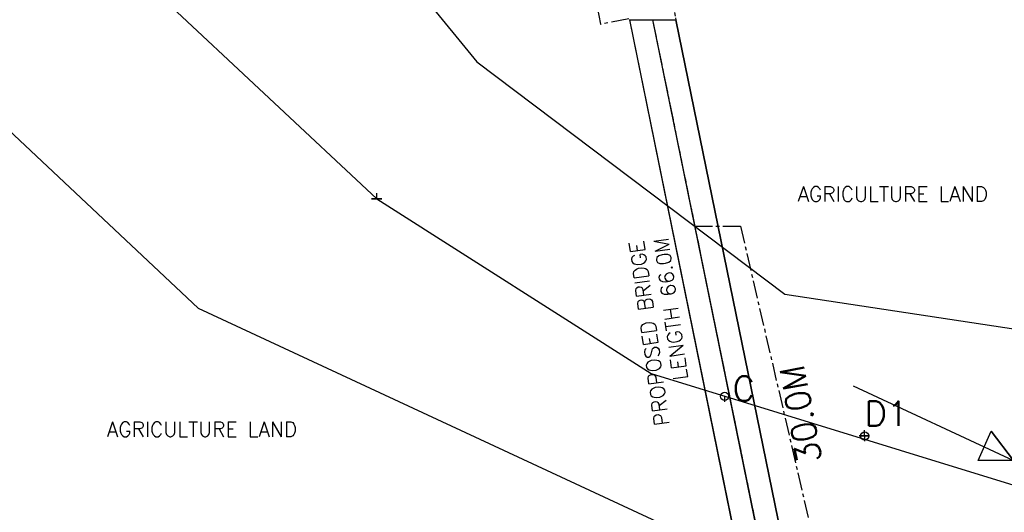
# Model space of a CAD drawing. Header units: metres. Extents: x -46051 to -13612, y -94 to 20642.
# Tile 16 of 22: x -29529 to -25537, y 5796 to 7796. Entities that reach past the tile are written whole.
import ezdxf

# ---------------------------------------------------------------- set-up
doc = ezdxf.new("R2010")
doc.units = ezdxf.units.M
doc.header["$LTSCALE"] = 1.5
doc.header["$PDMODE"] = 35
doc.header["$PDSIZE"] = 0.5
doc.linetypes.add('CENTER', pattern=[50.8, 31.75, -6.35, 6.35, -6.35])
doc.linetypes.add('HIDDEN', pattern=[9.525, 6.35, -3.175])
doc.layers.add('rough', color=5, linetype='Continuous')
doc.styles.get("Standard").update_dxf_attribs({"font": 'romans.shx'})
doc.dimstyles.get("Standard").update_dxf_attribs({"dimscale": 8, "dimtxt": 0.18, "dimasz": 0.18, "dimexe": 0.18, "dimexo": 0.0625, "dimgap": 0.09, "dimtad": 0, "dimdec": 1, "dimrnd": 0.5, "dimzin": 0, "dimdsep": 46, "dimtxsty": 'Standard', "dimcen": 0.09, "dimadec": 0, "dimazin": 0, "dimtfac": 1, "dimtdec": 1, "dimtofl": 0, "dimtmove": 0, "dimatfit": 3, "dimfxl": 0, "dimtolj": 1, "dimtzin": 0, "dimarcsym": 0})

# ---------------------------------------------------------------- blocks, each defined once
blk = doc.blocks.new('*D11')
at = {"layer": 'Defpoints', "color": 0, "linetype": 'CENTER', "ltscale": 1.5, "transparency": 16777216}
for p in [(-27231.8, 8654.9), (-27059.2, 7799.3), (-27172.5, 7776.5)]:
    blk.add_point(p, dxfattribs=at)
at = {"layer": 'rough', "color": 0, "linetype": 'CENTER', "lineweight": -2, "ltscale": 1.5, "transparency": 16777216}
for p, q in [((-27232.3, 8654.8), (-27346.5, 8631.8)), ((-27344.8, 8630.7), (-27259.4, 8207.1)), ((-27172.8, 7777.9), (-27258.2, 8201.4)), ((-27059.7, 7799.2), (-27173.9, 7776.2))]:
    blk.add_line(p, q, dxfattribs=at)
at = {"layer": 'rough', "color": 0, "linetype": 'CENTER', "ltscale": 1.5, "transparency": 16777216}
for points in [[(-27344.6, 8630.7), (-27345.1, 8630.6), (-27345.1, 8632.1)], [(-27172.5, 7777.9), (-27173, 7777.9), (-27172.5, 7776.5)]]:
    blk.add_solid(points, dxfattribs=at)
at = {"layer": 'rough', "color": 0, "linetype": 'CENTER', "ltscale": 1.5, "transparency": 16777216, "insert": (-27258.8, 8204.3), "char_height": 1.44, "attachment_point": 5, "rotation": 281.4071}
blk.add_mtext('\\A1;40.0', dxfattribs=at)

msp = doc.modelspace()

# ---------------------------------------------------------------- linework, layer by layer
at = {"layer": 'rough', "color": 3, "ltscale": 1.5}
for p, q in [((-29133.91, 9411.48), (-27675.15, 7624.51)), ((-29775.73, 8656.27), (-28080.68, 7068.62)), ((-27057.6, 7795.61), (-26868.34, 7794.53)), ((-27057.09, 7795.61), (-26466.91, 4893.93)), ((-27057.09, 7795.61), (-26466.42, 4894.03)), ((-27056.58, 7795.61), (-26465.93, 4894.13)), ((-27056.58, 7795.61), (-26465.44, 4894.23)), ((-27056.58, 7795.61), (-26464.95, 4894.33)), ((-26962.97, 7795.07), (-26371.73, 4893.93)), ((-26962.97, 7795.07), (-26371.24, 4894.03)), ((-26962.97, 7795.07), (-26371.24, 4894.03)), ((-26869.87, 7794.54), (-26278.43, 4904.09)), ((-26869.87, 7794.54), (-26278.92, 4903.99)), ((-26869.87, 7794.54), (-26279.41, 4903.89)), ((-26869.36, 7794.54), (-26279.9, 4903.79)), ((-26868.34, 7794.53), (-26277.94, 4904.19)), ((-27675.15, 7624.51), (-26426.36, 6682.13)), ((-28080.68, 7068.62), (-26968.07, 6359.96)), ((-26426.36, 6682.13), (-24420.31, 6376.85)), ((-26968.07, 6359.96), (-25226.1, 5821.93))]:
    msp.add_line(p, q, dxfattribs=at)
at = {"layer": 'rough', "color": 3, "linetype": 'HIDDEN', "ltscale": 1.5}
msp.add_line((-27046.02, 8664.39), (-26868.34, 7794.53), dxfattribs=at)
at = {"layer": 'rough', "color": 3, "linetype": 'CENTER', "ltscale": 1.5}
for p, q in [((-26962.97, 7795.07), (-26370.75, 4894.13)), ((-26792.12, 6958.14), (-26606.63, 6958.14)), ((-26606.63, 6958.14), (-26293.18, 5607.84))]:
    msp.add_line(p, q, dxfattribs=at)
at = {"layer": 'rough', "color": 3, "ltscale": 1.5}
msp.add_lwpolyline([(-31547.38, 13962.35), (-31267.04, 10766.44), (-30662.57, 8372.33), (-28805.98, 6625.27), (-26753.54, 5670.14), (-25352.66, 5407.18), (-23510.29, 5407.18), (-22202.8, 5593.79), (-20495.12, 6017.61)], dxfattribs=at)
at = {"layer": 'rough', "color": 0, "ltscale": 1.5}
for points in [[(-28080.68, 7068.62), (-28102.56, 7068.62), (-28060.42, 7068.62), (-28080.68, 7068.62), (-28080.68, 7091.87)], [(-26149.85, 6310.22), (-25500.09, 6006.36), (-25590.23, 6126.4), (-25500.09, 6006.36), (-25500.09, 6006.36), (-25642.82, 6006.36), (-25590.23, 6126.4)], [(-26671.02, 6266.96), (-26671.02, 6245.31)], [(-26103.06, 6106.33), (-26124.94, 6106.33), (-26082.8, 6106.33), (-26103.06, 6106.33), (-26103.06, 6129.58)], [(-26103.06, 6106.33), (-26103.06, 6084.69)]]:
    msp.add_lwpolyline(points, dxfattribs=at)
for centre in [(-26671.02, 6266.96), (-26103.06, 6106.33)]:
    msp.add_circle(centre, 16.51, dxfattribs=at)

# ---------------------------------------------------------------- texts
at = {"color": 0, "attachment_point": 9}
for s, insert, char_height in [('\\PAGRICULTURE LAND', (-25603.27, 7057.96), 60), ('\\PC', (-26548.86, 6248.64), 100), ('\\PD1', (-25927.21, 6147.33), 100), ('\\PAGRICULTURE LAND', (-28404.13, 6103.3), 60)]:
    msp.add_mtext(s, dxfattribs=dict(at, insert=insert, char_height=char_height))
for s, insert, char_height, rotation in [('PROPOSED BRIDGE \\PLENGTH 66.0M', (-26899.63, 6915.17), 60, 97.925), ('\\P30.0M', (-26351.25, 6401.3), 100, 100.77905)]:
    msp.add_mtext(s, dxfattribs=dict(at, insert=insert, char_height=char_height, rotation=rotation))

# ---------------------------------------------------------------- dimensions: what is measured, and where the dimension line sits
at = {"layer": 'rough', "color": 3, "linetype": 'CENTER', "ltscale": 1.5}
dim = msp.add_aligned_dim(p1=(-27231.81, 8654.94), p2=(-27059.19, 7799.35), distance=-115.59, text='40.0', dimstyle='Standard', dxfattribs=at)
dim.commit()
dim.dimension.update_dxf_attribs({"geometry": '*D11', "text_midpoint": (-27258.81, 8204.28)})

doc.saveas('drawing.dxf')
